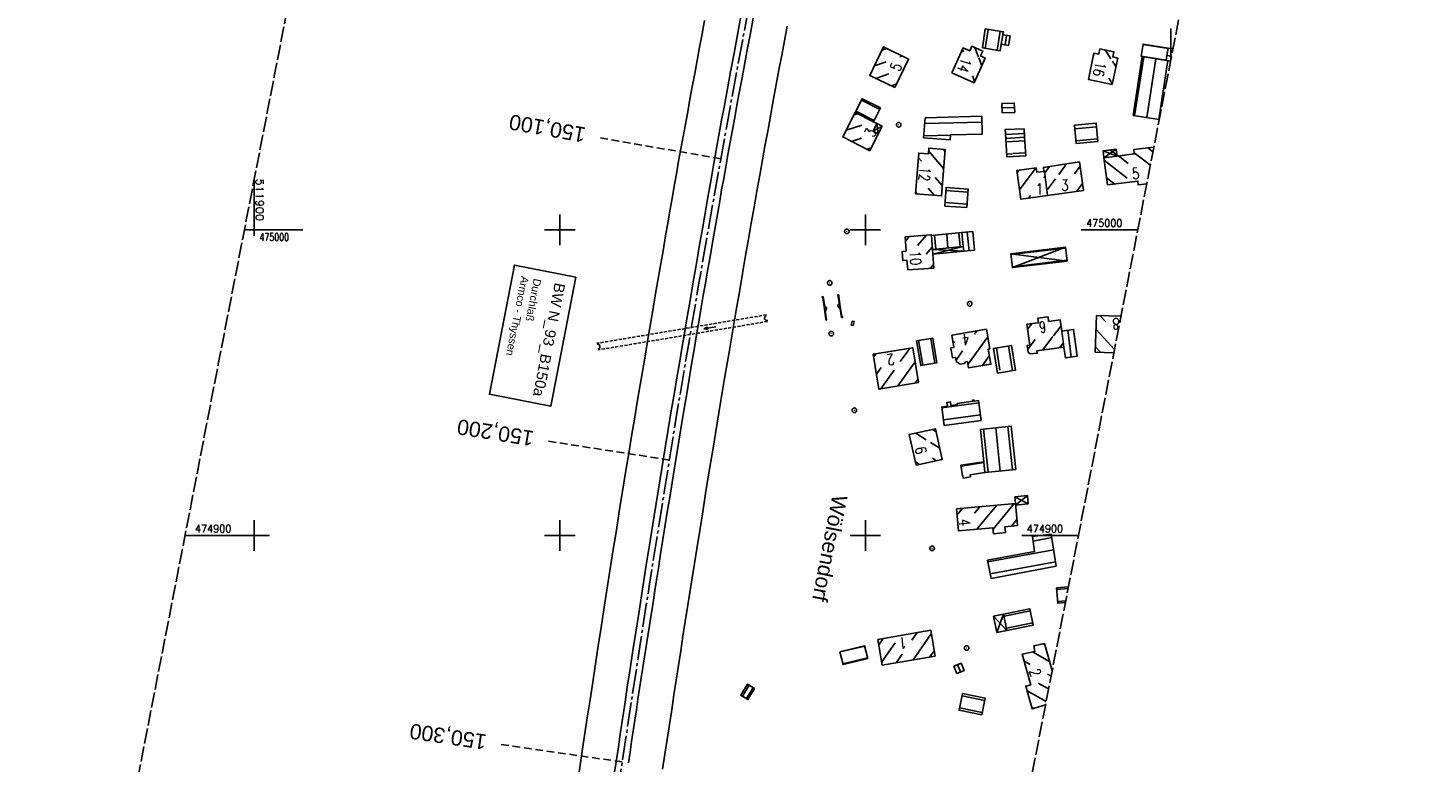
# Model space of a CAD drawing. Extents: x 511826 to 512284, y 474581 to 475544.
# Tile 2 of 5: x 511826 to 512284, y 474826 to 475066. Entities that reach past the tile are written whole.
import ezdxf
from ezdxf.enums import TextEntityAlignment as Align

# ---------------------------------------------------------------- set-up
doc = ezdxf.new("R2010")
doc.units = 0
doc.header["$LTSCALE"] = 10
doc.header["$MEASUREMENT"] = 0
for name, pattern in [('ACHSE', [5.5, 4, -0.5, 0.5, -0.5]), ('AUSGEZOGEN', [0]), ('LT00', [0]), ('LT14', [0.6, 0.5, -0.1]), ('LT17', [0.15, 0.1, -0.05])]:
    doc.linetypes.add(name, pattern=pattern)
doc.layers.get('0').update_dxf_attribs({"linetype": 'LT00'})
for name, color, linetype in [('-AX-020', 250, 'ACHSE'), ('-Halt-Pfeil', 4, 'LT00'), ('-ST-20', 30, 'LT17'), ('BW_TEXT', 20, 'AUSGEZOGEN'), ('DFK_BEB_SCHR', 254, 'LT00'), ('DFK_BEBAUUNG', 250, 'LT00'), ('ORTSNAMEN', 250, 'Continuous'), ('V90_AFBR_BAB', 250, 'LT00'), ('V90_BR_KAPPE', 30, 'LT00'), ('V90_BR_WID', 30, 'LT17'), ('V90_GEBAUDE', 250, 'LT00'), ('V90_KA_PRUF', 182, 'LT00'), ('V90_RASTER', 250, 'LT00'), ('V90_SCHRAFF', 254, 'LT00'), ('V90_SINKK', 182, 'LT00'), ('V90_UK_DURCH', 182, 'LT00')]:
    doc.layers.add(name, color=color, linetype=linetype)
doc.layers.add('-BLATT_90-RAND', color=7, linetype='LT14', plot=False)
doc.styles.add('Arial', font='ARIAL.TTF')
doc.styles.add('Beschrift', font='ARIAL.TTF')
doc.styles.get("Standard").update_dxf_attribs({"font": 'romans.shx'})

# ---------------------------------------------------------------- blocks, each defined once
blk = doc.blocks.new('SYMB0652')
at = {"color": 0, "linetype": 'ByBlock'}
blk.add_lwpolyline([(-0.15, -0.075), (0.15, -0.075), (0.15, 0.075), (-0.15, 0.075), (-0.15, -0.075)], dxfattribs=at)
blk = doc.blocks.new('SYMB0003')
at = {"color": 0, "linetype": 'ByBlock'}
for p, q in [((-0.015712, 0), (0.010166, 0.012015)), ((0, -0.021257), (-0.015712, 0)), ((0.010166, 0.012015), (0, -0.021257))]:
    blk.add_line(p, q, dxfattribs=at)
for points in [[(-0.031395, 0.499013), (-0.093691, 0.491144), (-0.154509, 0.475528), (-0.21289, 0.452414), (-0.267913, 0.422164), (-0.318712, 0.385257), (-0.364484, 0.342274), (-0.404509, 0.293893), (-0.438154, 0.240877), (-0.464888, 0.184062), (-0.484292, 0.124345), (-0.496058, 0.062667), (-0.5, 0)], [(-0.5, 0), (-0.496058, -0.062667), (-0.484292, -0.124345), (-0.464888, -0.184062), (-0.438154, -0.240877), (-0.404509, -0.293893), (-0.364485, -0.342274), (-0.318712, -0.385257), (-0.267914, -0.422164), (-0.21289, -0.452414), (-0.154509, -0.475529), (-0.093691, -0.491144), (-0.031395, -0.499014), (0.031395, -0.499014)], [(0.5, 0), (0.496057, 0.062667), (0.484292, 0.124345), (0.464888, 0.184062), (0.438153, 0.240877), (0.404509, 0.293893), (0.364484, 0.342274), (0.318712, 0.385257), (0.267913, 0.422164), (0.21289, 0.452414), (0.154509, 0.475528), (0.093691, 0.491144), (0.031395, 0.499013), (-0.031395, 0.499013)], [(0.031395, -0.499014), (0.093691, -0.491144), (0.154509, -0.475529), (0.21289, -0.452414), (0.267914, -0.422164), (0.318712, -0.385257), (0.364485, -0.342274), (0.404509, -0.293893), (0.438154, -0.240877), (0.464889, -0.184062), (0.484292, -0.124345), (0.496058, -0.062667), (0.5, 0)]]:
    blk.add_lwpolyline(points, dxfattribs=at)
blk = doc.blocks.new('SYMB1107')
at = {"color": 0, "linetype": 'ByBlock'}
for points in [[(-0.2, 0), (-0.196157, 0.039018), (-0.184776, 0.076537), (-0.166294, 0.111114), (-0.141421, 0.141421), (-0.111114, 0.166294), (-0.076537, 0.184776), (-0.039018, 0.196157), (0, 0.2)], [(0, 0.2), (0.039018, 0.196157), (0.076537, 0.184776), (0.111114, 0.166294), (0.141421, 0.141421), (0.166294, 0.111114), (0.184776, 0.076537), (0.196157, 0.039018), (0.2, 0)]]:
    blk.add_lwpolyline(points, dxfattribs=at)
blk = doc.blocks.new('SYMB0070')
at = {"color": 0, "linetype": 'ByBlock'}
for p, q in [((-0.5, 0), (0.2, 0)), ((0.5, 0), (0.2, 0.1)), ((0.2, 0.1), (0.2, 0)), ((0.468, 0), (0.21, 0.086)), ((0.21, 0.086), (0.21, -0.086)), ((0.21, -0.086), (0.468, 0)), ((0.22, -0.072), (0.437, 0)), ((0.23, -0.058), (0.405, 0)), ((0.24, -0.045), (0.374, 0)), ((0.342, 0), (0.25, 0.031)), ((0.25, 0.031), (0.25, -0.031)), ((0.25, -0.031), (0.342, 0)), ((0.26, -0.017), (0.31, 0)), ((0.27, -0.003), (0.279, 0))]:
    blk.add_line(p, q, dxfattribs=at)
for points in [[(0.2, 0), (0.2, -0.1), (0.5, 0)], [(0.437, 0), (0.22, 0.072), (0.22, -0.072)], [(0.405, 0), (0.23, 0.058), (0.23, -0.058)], [(0.374, 0), (0.24, 0.045), (0.24, -0.045)], [(0.31, 0), (0.26, 0.017), (0.26, -0.017)], [(0.279, 0), (0.27, 0.003), (0.27, -0.003)]]:
    blk.add_lwpolyline(points, dxfattribs=at)

msp = doc.modelspace()

# ---------------------------------------------------------------- linework, layer by layer
at = {"layer": '-AX-020', "ltscale": 0.2, "flags": 128}
msp.add_lwpolyline([(512165.72, 475511.83), (512160.62, 475493.79), (512155.26, 475474.55), (512149.97, 475455.29), (512148.09, 475448.36), (512142.91, 475429.07), (512137.8, 475409.77), (512132.78, 475390.44), (512127.83, 475371.09), (512122.96, 475351.72), (512118.16, 475332.33), (512113.45, 475312.92), (512108.81, 475293.5), (512104.25, 475274.06), (512099.76, 475254.59), (512095.36, 475235.11), (512091.03, 475215.62), (512086.78, 475196.1), (512082.61, 475176.57), (512078.52, 475157.02), (512074.51, 475137.46), (512070.57, 475117.88), (512066.72, 475098.28), (512063.24, 475080.25), (512059.53, 475060.62), (512055.9, 475040.98), (512052.34, 475021.33), (512048.86, 475001.67), (512045.44, 474981.99), (512042.08, 474962.3), (512038.79, 474942.6), (512035.56, 474922.89), (512032.39, 474903.18), (512029.27, 474883.45), (512026.2, 474863.71), (512023.18, 474843.97), (512020.21, 474824.22), (512017.28, 474804.47), (512014.39, 474784.7), (512011.54, 474764.94), (512008.73, 474745.16), (512005.95, 474725.39), (512003.2, 474705.61), (512000.47, 474685.82), (511997.78, 474666.03), (511995.1, 474646.24), (511992.44, 474626.45), (511989.8, 474606.65), (511989.42, 474603.79)], dxfattribs=at)
at = {"layer": '-BLATT_90-RAND'}
msp.add_lwpolyline([(512002.38, 475543.56), (511825.98, 474635.53), (512107.72, 474580.8), (512284.11, 475488.83), (512002.38, 475543.56)], dxfattribs=at)
at = {"layer": '-ST-20', "ltscale": 2.5}
for p, q in [((512052.69, 475023.25), (512013.28, 475030.1)), ((512035.85, 474924.68), (511996.33, 474930.83)), ((512020.46, 474825.88), (511980.87, 474831.58))]:
    msp.add_line(p, q, dxfattribs=at)
at = {"layer": 'BW_TEXT'}
msp.add_lwpolyline([(512005.23, 474984.57), (511997.02, 474942.29), (511976.96, 474946.19), (511985.18, 474988.46)], close=True, dxfattribs=at)
at = {"layer": 'DFK_BEB_SCHR'}
for p, q in [((512140.2, 475065.61), (512139.23, 475059.4)), ((512143.18, 475058.76), (512144.15, 475064.98)), ((512145.7, 475060.55), (512146.19, 475063.64)), ((512107.01, 475059.33), (512105.41, 475058.77)), ((512111.33, 475056.62), (512112.1, 475056.89)), ((512131.76, 475059.07), (512132.06, 475058.28)), ((512136.99, 475056.56), (512135.82, 475059.65)), ((512174.84, 475057.11), (512174.7, 475057.34)), ((512178.47, 475058.87), (512180.34, 475055.99)), ((512188.11, 475037.35), (512191.11, 475056.62)), ((512199.05, 475059.37), (512190.87, 475060.64)), ((512102.96, 475053.65), (512106.83, 475055.02)), ((512138.09, 475053.67), (512137.11, 475056.25)), ((512180.82, 475055.26), (512181.97, 475053.48)), ((512195.07, 475056.01), (512192.07, 475036.74)), ((512196.02, 475036.13), (512199.02, 475055.4)), ((512107.69, 475051.08), (512103.39, 475049.56)), ((512108.49, 475047.13), (512110.25, 475047.75)), ((512135.06, 475050.37), (512135.76, 475048.53)), ((512180.8, 475047.94), (512179.68, 475049.67)), ((512097.42, 475038.02), (512096.27, 475037.65)), ((512096.9, 475038.88), (512102.88, 475035.83)), ((512104.68, 475039.39), (512098.7, 475042.45)), ((512144.72, 475039.88), (512148.8, 475040.04)), ((512093.71, 475032.6), (512098.84, 475034.28)), ((512102.07, 475035.33), (512102.45, 475035.46)), ((512138.11, 475035.26), (512119.42, 475034.8)), ((512175.64, 475033.76), (512168.58, 475033.11)), ((512098.68, 475030.02), (512095.41, 475028.95)), ((512119.1, 475030.79), (512127.89, 475031.01)), ((512152.03, 475031.56), (512145.89, 475031.18)), ((512152.17, 475029.18), (512146.03, 475028.81)), ((512168.95, 475029.13), (512176.01, 475029.78)), ((512100.46, 475026.39), (512101.92, 475026.87)), ((512120.68, 475025.85), (512125.61, 475020.11)), ((512126.04, 475025.76), (512125.52, 475026.36)), ((512146.26, 475024.82), (512148, 475024.93)), ((512148.23, 475024.94), (512152.4, 475025.19)), ((512182.29, 475024.57), (512180.26, 475026.13)), ((512187.95, 475025.26), (512193.26, 475021.18)), ((512194.12, 475025.57), (512192.44, 475026.86)), ((512118.32, 475022.47), (512117.34, 475023.61)), ((512150.46, 475013.15), (512155.59, 475019.94)), ((512160.24, 475020.75), (512158.7, 475018.67)), ((512163.29, 475018.15), (512165.83, 475021.58)), ((512170.29, 475020.88), (512168.4, 475018.33)), ((512178.2, 475022.67), (512185.65, 475016.94)), ((512185.95, 475021.76), (512182.79, 475024.19)), ((512125.18, 475014.47), (512122.88, 475017.15)), ((512150.28, 475019.54), (512149.7, 475018.78)), ((512158.83, 475017.59), (512158.38, 475016.99)), ((512159.61, 475013.17), (512162.25, 475016.74)), ((512169.12, 475012.58), (512171.05, 475015.19)), ((512181.61, 475015), (512178.93, 475017.07)), ((512192.41, 475016.79), (512192.18, 475016.97)), ((512116.99, 475011.73), (512116.47, 475012.33)), ((512120.58, 475013.69), (512122.63, 475011.3)), ((512133.58, 475012.37), (512126.36, 475012.9)), ((512154.07, 475011.3), (512153.4, 475010.41)), ((512126.06, 475008.91), (512133.28, 475008.38)), ((512114.34, 474997.82), (512113.09, 474996.35)), ((512117.11, 474994.91), (512119.97, 474998.29)), ((512123.01, 474993.67), (512122.63, 474998.28)), ((512126.62, 474998.66), (512127, 474994.04)), ((512130.98, 474994.42), (512130.6, 474999.03)), ((512133.92, 474993.19), (512133.35, 474999.29)), ((512121.91, 474994.39), (512119.92, 474992.03)), ((512165.53, 474994.04), (512147.63, 474991.92)), ((512121.26, 474987.43), (512122.34, 474988.7)), ((512148.11, 474987.95), (512166.01, 474990.07)), ((512178.64, 474969.88), (512176.7, 474971.97)), ((512140.04, 474965), (512133.57, 474955.92)), ((512135.71, 474965.82), (512136.51, 474966.94)), ((512154.41, 474969.19), (512153.09, 474967.48)), ((512161.39, 474965.15), (512157.94, 474960.66)), ((512164.06, 474968.61), (512161.53, 474965.32)), ((512167.37, 474958.42), (512166.23, 474967.14)), ((512175.49, 474967.4), (512181.55, 474960.86)), ((512114.51, 474961.23), (512111.42, 474956.89)), ((512117.43, 474963.77), (512118.76, 474955.72)), ((512122.71, 474956.37), (512121.38, 474964.4)), ((512129.15, 474963.5), (512128.72, 474962.91)), ((512129.67, 474957.34), (512131.83, 474960.37)), ((512142.9, 474961.39), (512144.05, 474954.08)), ((512148.13, 474953.9), (512146.85, 474962.03)), ((512153.13, 474960.97), (512155.55, 474964.12)), ((512163.55, 474961.39), (512164.8, 474963.02)), ((512176.93, 474959.96), (512175.27, 474961.74)), ((512103.39, 474959.41), (512102.7, 474958.43)), ((512110.66, 474948.92), (512116.31, 474956.86)), ((512138.22, 474955.56), (512140.58, 474958.86)), ((512103.62, 474952.82), (512105.12, 474954.94)), ((512109.4, 474954.05), (512105.08, 474947.98)), ((512117.23, 474951.25), (512116.24, 474949.86)), ((512137.14, 474943.44), (512125.01, 474941.77)), ((512125.55, 474937.8), (512137.68, 474939.47)), ((512116.48, 474933.48), (512119.94, 474931.29)), ((512123.1, 474934.02), (512122.01, 474934.71)), ((512140.15, 474920.68), (512138.68, 474934.78)), ((512142.66, 474935.19), (512144.13, 474921.09)), ((512148.11, 474921.51), (512146.64, 474935.61)), ((512121.27, 474930.44), (512124.33, 474928.51)), ((512116.42, 474924.05), (512117.72, 474923.23)), ((512123.25, 474924.47), (512122.01, 474925.25)), ((512131.32, 474922.69), (512138.78, 474923.84)), ((512143.07, 474909.92), (512136.51, 474902.02)), ((512141.78, 474902.1), (512148.7, 474910.43)), ((512131.81, 474908.88), (512130.23, 474906.98)), ((512135.73, 474907.34), (512137.44, 474909.4)), ((512149.59, 474905.24), (512147.77, 474903.04)), ((512160.97, 474899.29), (512154.89, 474898.16)), ((512140.1, 474891.36), (512161.6, 474895.34)), ((512162.22, 474891.38), (512140.84, 474887.43)), ((512166.35, 474882.66), (512162.62, 474882.34)), ((512162.95, 474878.35), (512165.56, 474878.58)), ((512153.98, 474875.29), (512145.37, 474873.57)), ((512146.16, 474869.65), (512154.76, 474871.37)), ((512104.4, 474864.25), (512105.83, 474866.28)), ((512109.72, 474864.86), (512105.35, 474858.63)), ((512115.2, 474865.71), (512116.98, 474868.24)), ((512121.57, 474867.82), (512115.59, 474859.3)), ((512158.71, 474864.24), (512158.22, 474864.51)), ((512099.78, 474863.79), (512091.71, 474861.86)), ((512092.64, 474857.97), (512100.71, 474859.9)), ((512110.05, 474858.36), (512112.03, 474861.18)), ((512121.14, 474860.24), (512122.52, 474862.21)), ((512154.72, 474861.88), (512160.26, 474858.8)), ((512130.16, 474857.72), (512131.14, 474855.36)), ((512153.95, 474857.73), (512151.95, 474858.85)), ((512156.57, 474851.7), (512159.97, 474849.81)), ((512160.77, 474853.94), (512159.56, 474854.61)), ((512139.02, 474845.98), (512131.62, 474847.48)), ((512159.17, 474845.67), (512152.9, 474849.16)), ((512130.83, 474843.56), (512138.23, 474842.06)), ((512154.44, 474843.73), (512154.98, 474843.43))]:
    msp.add_line(p, q, dxfattribs=at)
at = {"layer": 'DFK_BEBAUUNG'}
for p, q in [((512102.52, 475032.26), (512105.49, 475033.91)), ((512103.79, 475034.77), (512104.22, 475031.4)), ((512103.79, 475034.77), (512105.49, 475033.91)), ((512104.22, 475031.4), (512105.49, 475033.91)), ((512182.35, 475024.13), (512177.79, 475025.82)), ((512178.08, 475023.58), (512182.06, 475026.36)), ((512178.08, 475023.58), (512182.35, 475024.13)), ((512121.98, 474993.57), (512132.03, 474994.52)), ((512132.17, 474993.03), (512121.98, 474993.57)), ((512122.1, 474992.07), (512121.98, 474993.57)), ((512132.03, 474994.52), (512122.1, 474992.07)), ((512132.17, 474993.03), (512122.1, 474992.07)), ((512132.03, 474994.52), (512132.17, 474993.03)), ((512166.04, 474989.79), (512147.6, 474992.18)), ((512148.14, 474987.67), (512165.5, 474994.31)), ((512153.06, 474913.08), (512148.87, 474912.68)), ((512153.3, 474910.38), (512148.87, 474912.68)), ((512149.11, 474910.47), (512148.87, 474912.68)), ((512153.06, 474913.08), (512149.16, 474909.95)), ((512153.3, 474910.38), (512149.16, 474909.95)), ((512153.3, 474910.38), (512153.06, 474913.08)), ((512141.92, 474873.59), (512145.23, 474874.25)), ((512141.92, 474873.59), (512146.31, 474868.91)), ((512141.92, 474873.59), (512142.99, 474868.25)), ((512145.23, 474874.25), (512142.99, 474868.25)), ((512142.99, 474868.25), (512146.31, 474868.91))]:
    msp.add_line(p, q, dxfattribs=at)
for points in [[(512138.28, 475059.55, 0), (512139.25, 475065.76, 0), (512145.14, 475064.82, 0), (512144.98, 475063.83, 0), (512144.49, 475060.74, 0), (512144.15, 475058.61, 0), (512138.28, 475059.55, 0)], [(512144.49, 475060.74, 0), (512144.98, 475063.83, 0), (512147.37, 475063.45, 0), (512146.88, 475060.36, 0), (512144.49, 475060.74, 0)], [(512109.68, 475046.56, 0), (512101.44, 475050.49, 0), (512105.93, 475059.85, 0), (512114.16, 475055.9, 0), (512109.68, 475046.56, 0)], [(512128.31, 475051.41, 0), (512131.97, 475059.53, 0), (512134.16, 475058.54, 0), (512134.86, 475060.09, 0), (512138.41, 475058.48, 0), (512137.71, 475056.93, 0), (512139.25, 475056.23, 0), (512135.57, 475048.12, 0), (512128.31, 475051.41, 0)], [(512182.56, 475056.24, 0), (512180.72, 475047.58, 0), (512172.97, 475049.23, 0), (512174.81, 475057.87, 0), (512176.39, 475057.54, 0), (512176.74, 475059.23, 0), (512181.32, 475058.27, 0), (512180.96, 475056.57, 0), (512182.56, 475056.24, 0)], [(512187.61, 475037.43, 0), (512190.61, 475056.7, 0), (512199.88, 475055.26, 0)], [(512198.45, 475055.54, 0), (512190.27, 475056.81, 0), (512190.89, 475060.78, 0), (512199.07, 475059.51, 0), (512198.67, 475057.02, 0), (512198.45, 475055.54, 0)], [(512198.67, 475057.02, 0), (512199.07, 475059.51, 0), (512200.66, 475059.25, 0)], [(512200.18, 475056.79, 0), (512198.67, 475057.02, 0)], [(512102.64, 475035.36, 0), (512096.66, 475038.41, 0), (512098.94, 475042.92, 0), (512104.93, 475039.88, 0), (512102.64, 475035.36, 0)], [(512101.43, 475025.9, 0), (512092.58, 475030.39, 0), (512096.66, 475038.41, 0), (512102.64, 475035.36, 0), (512103.79, 475034.77, 0), (512102.52, 475032.26, 0), (512104.22, 475031.4, 0), (512101.43, 475025.9, 0)], [(512144.66, 475041.33, 0), (512148.74, 475041.49, 0), (512148.87, 475038.44, 0), (512144.79, 475038.27, 0), (512144.66, 475041.33, 0)], [(512119.57, 475036.71, 0), (512138.07, 475037.16, 0), (512138.18, 475031.31, 0), (512127.89, 475031.05, 0), (512127.72, 475029.47, 0), (512119.05, 475030.17, 0), (512119.57, 475036.71, 0)], [(512176.09, 475028.89, 0), (512169.03, 475028.24, 0), (512168.47, 475034.31, 0), (512175.53, 475034.96, 0), (512176.09, 475028.89, 0)], [(512196.16, 475036.11, 0), (512187.61, 475037.43, 0)], [(512152.1, 475030.33, 0), (512145.96, 475029.95, 0), (512145.79, 475032.79, 0), (512151.94, 475033.05, 0), (512152.1, 475030.33, 0)], [(512152.46, 475024.25, 0), (512146.32, 475023.88, 0), (512145.96, 475029.95, 0), (512152.1, 475030.33, 0), (512152.46, 475024.25, 0)], [(512116.43, 475011.77, 0), (512117.45, 475025.1, 0), (512120.61, 475024.86, 0), (512120.75, 475026.73, 0), (512126.08, 475026.32, 0), (512124.93, 475011.13, 0), (512116.43, 475011.77, 0)], [(512179.24, 475014.71, 0), (512178.08, 475023.58, 0), (512177.79, 475025.82, 0), (512182.06, 475026.36, 0), (512182.35, 475024.13, 0), (512188.01, 475024.85, 0), (512187.82, 475026.28, 0), (512194.31, 475027.1, 0), (512194.35, 475026.77, 0)], [(512159.61, 475011.27, 0), (512150.87, 475010.06, 0), (512149.61, 475019.45, 0), (512155.87, 475020.29, 0), (512156.06, 475018.9, 0), (512158.45, 475019.07, 0), (512158.65, 475019.1, 0), (512159.61, 475011.27, 0)], [(512158.65, 475019.1, 0), (512158.45, 475019.07, 0), (512158.26, 475020.46, 0), (512170.11, 475022.21, 0), (512171.36, 475012.89, 0), (512159.61, 475011.27, 0), (512158.65, 475019.1, 0)], [(512192.07, 475015.04, 0), (512189.29, 475014.69, 0), (512189.16, 475015.94, 0), (512179.24, 475014.71, 0)], [(512133.2, 475007.27, 0), (512125.98, 475007.8, 0), (512126.43, 475013.87, 0), (512133.65, 475013.33, 0), (512133.2, 475007.27, 0)], [(512112.98, 474997.71, 0), (512121.58, 474998.42, 0), (512121.6, 474998.18, 0), (512121.98, 474993.57, 0), (512122.1, 474992.07, 0), (512122.42, 474987.51, 0), (512113.87, 474986.93, 0), (512113.61, 474990.06, 0), (512112.24, 474989.95, 0), (512111.99, 474992.92, 0), (512113.37, 474993.03, 0), (512112.98, 474997.71, 0)], [(512121.98, 474993.57, 0), (512121.6, 474998.18, 0), (512131.6, 474999.13, 0), (512132.03, 474994.52, 0), (512121.98, 474993.57, 0)], [(512132.03, 474994.52, 0), (512131.6, 474999.13, 0), (512135.14, 474999.46, 0), (512135.72, 474993.36, 0), (512132.17, 474993.03, 0), (512132.03, 474994.52, 0)], [(512166.04, 474989.79, 0), (512148.14, 474987.67, 0), (512147.6, 474992.18, 0), (512165.5, 474994.31, 0), (512166.04, 474989.79, 0)], [(512164.99, 474961.58, 0), (512156.16, 474960.43, 0), (512156.26, 474959.65, 0), (512153.95, 474959.39, 0), (512153.26, 474959.94, 0), (512152.98, 474962.19, 0), (512153.78, 474962.27, 0), (512152.88, 474969.09, 0), (512156.6, 474969.56, 0), (512156.4, 474971.05, 0), (512159.77, 474971.5, 0), (512159.96, 474970.03, 0), (512163.79, 474970.52, 0), (512164.3, 474966.88, 0), (512164.99, 474961.58, 0)], [(512175.21, 474960.02, 0), (512175.66, 474972.01, 0), (512183.66, 474971.73, 0)], [(512128.29, 474965.56, 0), (512139.62, 474967.46, 0), (512140.71, 474961.04, 0), (512140.22, 474960.96, 0), (512141.06, 474956.03, 0), (512133.75, 474954.82, 0), (512133.41, 474956.88, 0), (512132.78, 474956.77, 0), (512132.44, 474956.27, 0), (512130.97, 474956.02, 0), (512129.74, 474956.93, 0), (512129.52, 474958.25, 0), (512128.54, 474958.09, 0), (512127.98, 474961.37, 0), (512128.95, 474961.53, 0), (512128.29, 474965.56, 0)], [(512164.99, 474961.58, 0), (512164.3, 474966.88, 0), (512168.16, 474967.4, 0), (512169.32, 474958.68, 0), (512165.44, 474958.16, 0), (512164.99, 474961.58, 0)], [(512117.42, 474950.06, 0), (512104.43, 474947.87, 0), (512102.56, 474959.27, 0), (512115.57, 474961.4, 0), (512117.42, 474950.06, 0)], [(512122.09, 474964.52, 0), (512123.42, 474956.49, 0), (512118.12, 474955.61, 0), (512116.77, 474963.66, 0), (512122.09, 474964.52, 0)], [(512147.82, 474962.19, 0), (512149.1, 474954.05, 0), (512143.19, 474953.12, 0), (512141.91, 474961.23, 0), (512147.82, 474962.19, 0)], [(512181.34, 474959.81, 0), (512175.21, 474960.02, 0)], [(512137.93, 474937.65, 0), (512125.8, 474935.98, 0), (512124.97, 474942.03, 0), (512126.89, 474942.3, 0), (512126.71, 474943.54, 0), (512127.81, 474943.7, 0), (512127.97, 474942.51, 0), (512130.15, 474942.81, 0), (512130.1, 474943.18, 0), (512135.18, 474943.89, 0), (512135.13, 474944.29, 0), (512135.52, 474944.34, 0), (512135.58, 474943.95, 0), (512137.04, 474944.15, 0), (512137.93, 474937.65, 0)], [(512116.61, 474922.98, 0), (512114.35, 474933, 0), (512122.9, 474934.91, 0), (512125.14, 474924.89, 0), (512116.61, 474922.98, 0)], [(512139.12, 474920.57, 0), (512138.75, 474924.13, 0), (512137.65, 474934.67, 0), (512147.72, 474935.72, 0), (512149.19, 474921.62, 0), (512139.12, 474920.57, 0)], [(512131.28, 474922.98, 0), (512138.75, 474924.13, 0), (512139.12, 474920.57, 0), (512134.27, 474919.87, 0), (512134.37, 474919.14, 0), (512131.97, 474918.8, 0), (512131.87, 474919.53, 0), (512131.73, 474919.51, 0), (512131.28, 474922.98, 0)], [(512149.78, 474903.23, 0), (512145.66, 474902.85, 0), (512145.84, 474900.93, 0), (512141.92, 474900.56, 0), (512141.75, 474902.49, 0), (512130.46, 474901.47, 0), (512129.84, 474908.7, 0), (512149.11, 474910.47, 0), (512149.78, 474903.23, 0)], [(512162.46, 474889.9, 0), (512141.12, 474885.95, 0), (512140, 474891.88, 0), (512155.31, 474894.72, 0), (512154.71, 474899.65, 0), (512160.8, 474900.37, 0), (512162.46, 474889.9, 0)], [(512162.58, 474882.82, 0), (512166.45, 474883.15, 0)], [(512165.46, 474878.03, 0), (512162.99, 474877.83, 0), (512162.58, 474882.82, 0)], [(512154.91, 474870.63, 0), (512146.31, 474868.91, 0), (512145.23, 474874.25, 0), (512153.84, 474875.97, 0), (512154.91, 474870.63, 0)], [(512104.11, 474865.98, 0), (512121.37, 474869.01, 0), (512122.81, 474860.52, 0), (512105.53, 474857.6, 0), (512104.11, 474865.98, 0)], [(512158.95, 474844.54, 0), (512154.56, 474843.31, 0), (512152.48, 474850.65, 0), (512154.14, 474851.12, 0), (512151.3, 474861.14, 0), (512155.48, 474862.05, 0), (512155.1, 474863.84, 0), (512158.61, 474864.6, 0)], [(512158.61, 474864.6, 0), (512161.13, 474855.76, 0)], [(512091.69, 474861.95, 0), (512099.76, 474863.88, 0), (512100.75, 474859.74, 0), (512092.68, 474857.81, 0), (512091.69, 474861.95, 0)], [(512131.32, 474858.2, 0), (512132.3, 474855.84, 0), (512129.94, 474854.86, 0), (512128.96, 474857.22, 0), (512131.32, 474858.2, 0)], [(512131.78, 474848.26, 0), (512139.18, 474846.76, 0), (512138.08, 474841.32, 0), (512130.68, 474842.82, 0), (512131.78, 474848.26, 0)]]:
    msp.add_polyline3d(points, dxfattribs=at)
at = {"layer": 'V90_AFBR_BAB'}
for points in [[(512006.34, 474822.54), (512007.26, 474828.68), (512008.13, 474834.52), (512009.01, 474840.35), (512009.89, 474846.19), (512010.78, 474852.02), (512011.68, 474857.96), (512012.6, 474863.9), (512013.51, 474869.83), (512014.44, 474875.77), (512015.42, 474882.09), (512016.41, 474888.41), (512017.4, 474894.73), (512018.41, 474901.06), (512019.48, 474907.79), (512020.56, 474914.51), (512021.65, 474921.24), (512022.57, 474926.85), (512023.49, 474932.45), (512024.42, 474938.06), (512025.36, 474943.66), (512026.3, 474949.27), (512027.67, 474957.39), (512029.04, 474965.51), (512030.42, 474973.62), (512031.26, 474978.51), (512032.1, 474983.4), (512032.94, 474988.29), (512033.78, 474993.18), (512034.63, 474998.08), (512035.32, 475002.14), (512036.02, 475006.2), (512036.73, 475010.26), (512037.43, 475014.32), (512038.15, 475018.38), (512038.87, 475022.44), (512039.61, 475026.5), (512040.35, 475030.56), (512041.1, 475034.62), (512041.85, 475038.67), (512042.61, 475042.73), (512043.36, 475046.79), (512044.17, 475051.13), (512044.97, 475055.47), (512045.77, 475059.8), (512046.57, 475064.14), (512047.38, 475068.48)], [(512059.3, 475069.93), (512058.16, 475063.86), (512057.02, 475057.79), (512055.9, 475051.72), (512054.77, 475045.64), (512053.87, 475040.75), (512052.97, 475035.85), (512052.08, 475030.96), (512051.2, 475026.06), (512050.32, 475021.16), (512049.39, 475015.95), (512048.47, 475010.73), (512047.56, 475005.51), (512046.65, 475000.29), (512045.75, 474995.07), (512044.71, 474989.01), (512043.67, 474982.96), (512042.63, 474976.9), (512041.6, 474970.84), (512040.77, 474966.04), (512039.95, 474961.23), (512039.14, 474956.43), (512038.32, 474951.62), (512037.51, 474946.82), (512036.5, 474940.75), (512035.49, 474934.69), (512034.5, 474928.62), (512033.5, 474922.56), (512032.19, 474914.46), (512030.88, 474906.37), (512029.59, 474898.27), (512028.32, 474890.32), (512027.07, 474882.37), (512025.82, 474874.41), (512024.88, 474868.39), (512023.94, 474862.37), (512023.02, 474856.34), (512022.1, 474850.32), (512021.36, 474845.45), (512020.63, 474840.57), (512019.9, 474835.7), (512019.17, 474830.82), (512018.44, 474825.95), (512017.73, 474821.21)], [(512022.5, 474825.61), (512023.01, 474829.08), (512023.52, 474832.56), (512024.03, 474836.03), (512024.54, 474839.5), (512025.05, 474842.97), (512025.57, 474846.44), (512026.1, 474849.91), (512026.63, 474853.36), (512027.17, 474856.8), (512027.71, 474860.25), (512028.26, 474863.69), (512028.8, 474867.13), (512029.35, 474870.58), (512029.9, 474874.02), (512030.52, 474878.02), (512031.15, 474882.01), (512031.77, 474886.01), (512032.39, 474890), (512033.01, 474894), (512033.64, 474897.99), (512034.41, 474902.82), (512035.18, 474907.65), (512035.96, 474912.47), (512036.75, 474917.3), (512037.54, 474922.12), (512038.53, 474928.17), (512039.52, 474934.21), (512040.52, 474940.25), (512041.53, 474946.29), (512042.33, 474951.14), (512043.14, 474956), (512043.95, 474960.84), (512044.77, 474965.69), (512045.59, 474970.54), (512046.28, 474974.55), (512046.97, 474978.55), (512047.67, 474982.56), (512048.36, 474986.56), (512049.06, 474990.57), (512049.76, 474994.57), (512050.4, 474998.29), (512051.04, 475002), (512051.68, 475005.72), (512052.33, 475009.43), (512052.97, 475013.14), (512053.63, 475016.85), (512054.29, 475020.57), (512055.01, 475024.61), (512055.74, 475028.66), (512056.48, 475032.71), (512057.23, 475036.76), (512057.97, 475040.8), (512058.72, 475044.85), (512059.63, 475049.73), (512060.53, 475054.62), (512061.44, 475059.51), (512062.36, 475064.39), (512063.27, 475069.28)], [(512074.39, 475066.65), (512073.5, 475061.89), (512072.61, 475057.13), (512071.73, 475052.37), (512070.85, 475047.61), (512069.97, 475042.85), (512069.05, 475037.87), (512068.14, 475032.89), (512067.23, 475027.9), (512066.32, 475022.92), (512065.43, 475017.93), (512064.49, 475012.68), (512063.57, 475007.42), (512062.65, 475002.17), (512061.73, 474996.91), (512060.82, 474991.65), (512059.79, 474985.69), (512058.76, 474979.73), (512057.74, 474973.76), (512056.72, 474967.8), (512055.38, 474959.93), (512054.05, 474952.06), (512052.73, 474944.19), (512051.38, 474936.06), (512050.04, 474927.93), (512048.71, 474919.8), (512047.73, 474913.75), (512046.76, 474907.69), (512045.78, 474901.64), (512044.81, 474895.59), (512044.06, 474890.84), (512043.3, 474886.09), (512042.55, 474881.33), (512041.8, 474876.58), (512041.06, 474871.83), (512040.31, 474867.03), (512039.57, 474862.23), (512038.84, 474857.43), (512038.1, 474852.63), (512037.37, 474847.83), (512036.62, 474842.98), (512035.88, 474838.13), (512035.14, 474833.27), (512034.4, 474828.42), (512033.66, 474823.57)]]:
    msp.add_lwpolyline(points, dxfattribs=at)
at = {"layer": 'V90_BR_KAPPE'}
for points in [[(512091.34, 474978.76), (512091.01, 474978.74), (512091.64, 474974.79), (512092.24, 474971.29), (512092.56, 474971.35), (512092.49, 474971.66), (512092.32, 474971.64), (512091.79, 474974.84), (512091.3, 474978.21), (512091.34, 474978.76)], [(512087.44, 474970.55), (512087.08, 474970.49), (512087.02, 474970.78), (512086.63, 474974.17), (512086.07, 474977.84), (512085.91, 474977.83), (512085.89, 474978.14), (512086.21, 474978.18), (512086.79, 474974.15), (512087.21, 474970.84), (512087.44, 474970.55)]]:
    msp.add_lwpolyline(points, dxfattribs=at)
at = {"layer": 'V90_BR_WID'}
for p, q in [((512067.61, 474972.2), (512012.17, 474962.88)), ((512067.97, 474970.03), (512012.53, 474960.71))]:
    msp.add_line(p, q, dxfattribs=at)
at = {"layer": 'V90_GEBAUDE'}
msp.add_lwpolyline([(512063.76, 474849.9), (512061.58, 474846.29), (512059.22, 474847.69), (512061.41, 474851.32), (512063.76, 474849.9)], dxfattribs=at)
at = {"layer": 'V90_RASTER'}
for p, q in [((512200, 475055.86), (512200, 475065.86)), ((511900, 475016.56), (511900, 474998.06)), ((512000, 474995), (512000, 475005)), ((512100, 475005), (512100, 474995)), ((511896.78, 475000), (511915.96, 475000)), ((511995, 475000), (512005, 475000)), ((512095, 475000), (512105, 475000)), ((512170.65, 475000), (512189.15, 475000)), ((511900, 474905), (511900, 474895)), ((512000, 474895), (512000, 474905)), ((512100, 474905), (512100, 474895)), ((511905, 474900), (511877.36, 474900)), ((512005, 474900), (511995, 474900)), ((512105, 474900), (512095, 474900)), ((512169.72, 474900), (512151.22, 474900))]:
    msp.add_line(p, q, dxfattribs=at)
at = {"layer": 'V90_SCHRAFF'}
for p, q in [((512061.94, 474851), (512059.76, 474847.37)), ((512061.05, 474846.6), (512063.23, 474850.22))]:
    msp.add_line(p, q, dxfattribs=at)

# ---------------------------------------------------------------- block references
at = {"layer": '-Halt-Pfeil', "xscale": 4.000000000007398, "yscale": 4.000000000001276, "zscale": 4, "rotation": 189.9303469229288}
msp.add_blockref('SYMB0070', (512049.07, 474967.92), dxfattribs=at)
at = {"layer": 'V90_KA_PRUF', "color": 1, "xscale": 1.500000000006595, "yscale": 1.500000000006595, "zscale": 1.5, "rotation": 259.0065042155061}
for p in [(512110.9, 475034.39), (512093.93, 474999.5), (512088.32, 474982.64), (512134.14, 474975.82), (512088.83, 474966.04), (512096.4, 474940.96), (512121.83, 474895.77), (512133.14, 474863.18)]:
    msp.add_blockref('SYMB0003', p, dxfattribs=at)
at = {"layer": 'V90_SINKK', "color": 1, "xscale": 4.499999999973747, "yscale": 4.499999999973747, "zscale": 4.5, "rotation": 259.0065042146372}
msp.add_blockref('SYMB0652', (512095.84, 474969.38), dxfattribs=at)
at = {"layer": 'V90_UK_DURCH', "color": 1, "zscale": 4}
for p, xscale, yscale, rotation in [((512086.53, 474974.3), 4.000000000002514, 4.000000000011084, 281.3614782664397), ((512091.83, 474975.13), 4.000000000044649, 3.99999999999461, 102.904582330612), ((512067.79, 474971.11), 3.999999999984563, 4.000000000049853, 108.2541551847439), ((512012.35, 474961.8), 4.000000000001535, 4.000000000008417, 278.4236252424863)]:
    msp.add_blockref('SYMB1107', p, dxfattribs=dict(at, xscale=xscale, yscale=yscale, rotation=rotation))

# ---------------------------------------------------------------- texts
at = {"layer": '-ST-20', "style": 'Beschrift'}
for s, rotation, p in [('150,100', -190.177, (512008.35, 475030.96)), ('150,200', -189.2408, (511991.39, 474931.6)), ('150,300', -188.5043, (511975.92, 474832.3))]:
    msp.add_text(s, height=5, rotation=rotation, dxfattribs=at).set_placement(p, align=Align.MIDDLE_LEFT)
at = {"layer": 'BW_TEXT', "insert": (512001.83, 474982.22), "char_height": 2, "width": 37.5546, "attachment_point": 1, "rotation": 259.0065, "style": 'Beschrift'}
msp.add_mtext('{\\H1.75x;BW N_93_B150a\\W0.8;\\P\\H0.3714x;\\W1;\\P\\H1.924x;Durchlaß               Armco - Thyssen}', dxfattribs=at)
at = {"layer": 'DFK_BEBAUUNG', "width": 0.75}
for s, rotation, p in [('5', 68.6925, (512111.29, 475051.61)), ('14', -109.1944, (512131.5, 475056.57)), ('16', -101.5169, (512175.29, 475055.18)), ('3', 63.9134, (512102.77, 475030.02)), ('12', -96.0115, (512117.83, 475020.71)), ('5', 7.0698, (512187.52, 475016.51)), ('1', -0.0003, (512155.87, 475011.59)), ('3', 1.9675, (512164.19, 475012.78)), ('10', -86.985, (512114.46, 474992.97)), ('6', -169.991, (512158.84, 474970.18)), ('8', -182.0088, (512183.22, 474971.04)), ('4', -173.9893, (512133.88, 474966.02)), ('2', -169.4557, (512109.11, 474959.49)), ('6', -77.9045, (512116.14, 474928.63)), ('4', -84.4744, (512130.51, 474905.2)), ('1', -173.5309, (512113.27, 474866.76)), ('2', -71.1235, (512153.49, 474855.67))]:
    msp.add_text(s, height=3.6, rotation=rotation, dxfattribs=at).set_placement(p)
at = {"layer": 'ORTSNAMEN', "style": 'Arial'}
msp.add_text('Wölsendorf', height=5, rotation=259.0065, dxfattribs=at).set_placement((512089.27, 474913.61))
at = {"layer": 'V90_RASTER'}
for s, rotation, width, p in [(' 511900', 269.9989, 1.08, (511900.57, 475018.63)), (' 475000', 359.9989, 0.921, (512170.65, 475001)), (' 475000', 359.9989, 0.75, (511900.47, 474996.39)), (' 474900', 359.9989, 0.924, (511879.04, 474901)), (' 474900', 359.9989, 0.924, (512151.22, 474901))]:
    msp.add_text(s, height=2.5, rotation=rotation, dxfattribs=dict(at, width=width)).set_placement(p)

doc.saveas('drawing.dxf')
